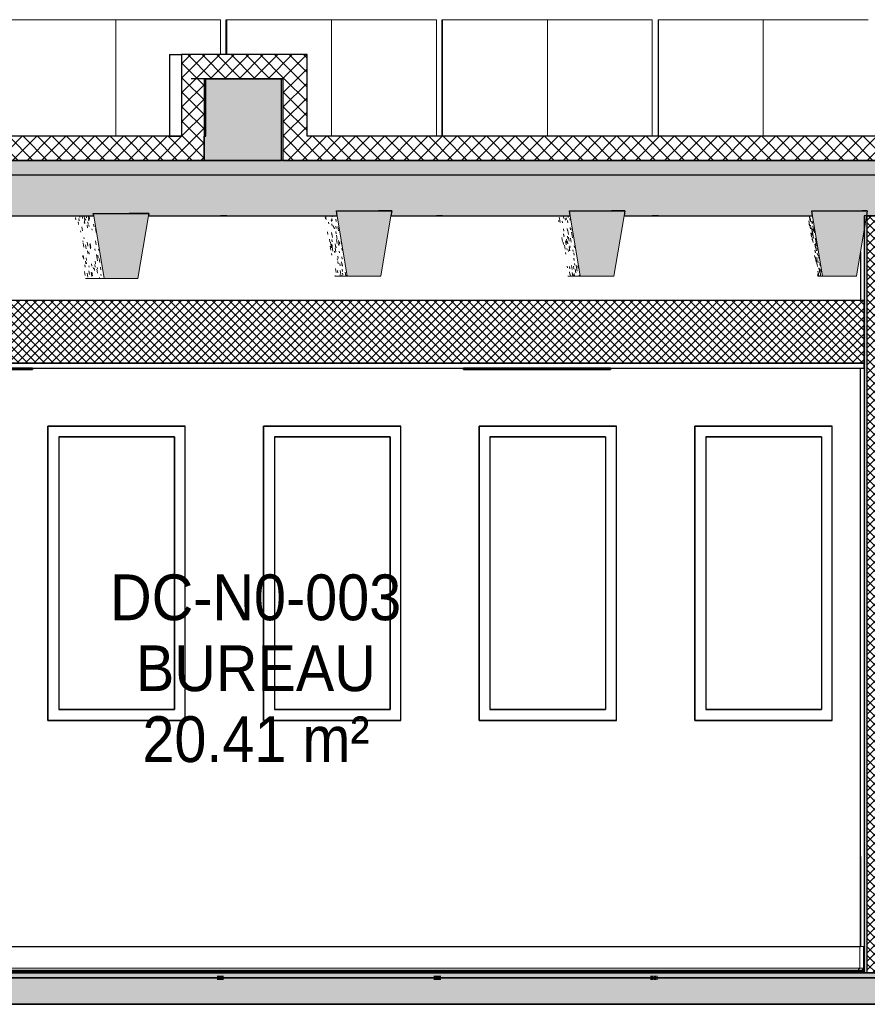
# Model space of a CAD drawing. Header units: centimetres. Extents: x -2631 to 8345, y -3715 to 485.
# Tile 74 of 82: x 5684 to 6036, y -13 to 396. Entities that reach past the tile are written whole.
import ezdxf

# ---------------------------------------------------------------- set-up
doc = ezdxf.new("R2010")
doc.units = ezdxf.units.CM
doc.linetypes.add('Tiret_2_', pattern=[0.25, 0.125, -0.125])
for name, color, linetype, lineweight in [('0-1', 7, 'Continuous', 5), ('ANNOTATIONS-1', 7, 'Continuous', 25), ('HACHURE_C-3', 7, 'Continuous', 18), ('MUR', 7, 'Continuous', 25), ('MUR_C', 7, 'Continuous', 25), ('OSSATURE', 7, 'Continuous', 18), ('OSSATURE-5', 7, 'Continuous', 25), ('PLAF', 7, 'Continuous', 25), ('PLAF_C', 7, 'Continuous', 25), ('SERRU-traverse', 7, 'Continuous', 18), ('SOL', 7, 'Continuous', 25), ('SOL_C', 7, 'Continuous', 25), ('TOIT_C', 7, 'Continuous', 25)]:
    doc.layers.add(name, color=color, linetype=linetype, lineweight=lineweight)
for name, color, linetype, lineweight, true_color in [('A-FLOR-PATT-1', 7, 'Continuous', 25, 0x616161), ('A-FLOR-PATT-2', 7, 'Continuous', 18, 0x787878), ('A-FLOR-PATT-3', 7, 'Continuous', 25, 0x787878), ('A-ROOF-PATT-1', 9, 'Continuous', 5, 0x808080), ('ANNOTATIONS-3', 4, 'Tiret_2_', 100, 0x00ffff), ('ETIQUETTE-1', 9, 'Continuous', 30, 0x808080), ('HACHURE_C-2', 7, 'Continuous', 5, 0xdadada), ('HACHURE_C-4', 7, 'Continuous', 25, 0x787878), ('HACHURE_C-6', 7, 'Continuous', 18, 0x787878), ('MENUISERIES-2', 7, 'Continuous', 25, 0x5c63b1), ('MENUISERIES-3', 9, 'Continuous', 18, 0x808080), ('MENUISERIES-4', 9, 'Continuous', 25, 0x808080), ('MOBILIER-2', 7, 'Continuous', 25, 0x7f7f7f), ('OSSATURE-3', 9, 'Continuous', 5, 0x808080), ('OSSATURE-4', 9, 'Continuous', 18, 0x808080), ('OSSATURE_C-1', 9, 'Continuous', 18, 0x808080), ('PLAF-1', 7, 'Continuous', 18, 0x787878), ('SERRU-1', 9, 'Continuous', 18, 0x808080), ('TOIT-1', 9, 'Continuous', 25, 0x808080), ('TOIT_C-1', 9, 'Continuous', 25, 0x808080), ('Z-1', 9, 'Continuous', 18, 0x808080)]:
    doc.layers.add(name, color=color, linetype=linetype, lineweight=lineweight, true_color=true_color)
doc.styles.add('Arial', font='arial.ttf', dxfattribs={"width": 0.9, "height": 19})
pattern_1 = [(45, (-3.562, -172.5), (-1.767767, 1.767767), []), (135, (-3.562, -172.5), (-1.767767, -1.767767), [])]
pattern_2 = [(45, (-3.562, -172.5), (-3.005204, 3.005204), []), (135, (-3.562, -172.5), (-3.005204, -3.005204), [])]

# ---------------------------------------------------------------- blocks, each defined once
blk = doc.blocks.new('XXX_VIDE FENETRE - 550-V39-Coupe AA_Lot 04')
at = {"layer": 'MENUISERIES-2'}
for p, q in [((-553.6, 222.48), (-601.47, 222.48)), ((-601.47, 222.48), (-553.56, 222.48)), ((-553.56, 222.48), (-553.56, 109.31)), ((-553.56, 109.31), (-601.47, 109.31)), ((-601.47, 109.31), (-553.6, 109.31))]:
    blk.add_line(p, q, dxfattribs=at)
at = {"layer": 'MENUISERIES-4'}
for p, q in [((-605.99, 226.98), (-549.15, 226.98)), ((-605.99, 226.98), (-549.15, 226.98)), ((-548.99, 226.98), (-605.97, 226.98)), ((-605.97, 226.98), (-605.97, 104.81)), ((-549.39, 226.98), (-549.15, 226.98)), ((-549.15, 226.98), (-549.02, 226.98)), ((-548.99, 104.81), (-548.99, 226.98)), ((-601.47, 222.48), (-601.47, 109.31)), ((-553.65, 222.48), (-601.47, 222.48)), ((-601.47, 222.48), (-553.48, 222.48)), ((-553.48, 222.48), (-553.65, 222.48)), ((-553.48, 222.48), (-553.48, 109.31)), ((-601.47, 109.31), (-553.48, 109.31)), ((-553.65, 109.31), (-601.47, 109.31)), ((-553.48, 109.31), (-553.65, 109.31)), ((-549.15, 104.81), (-605.99, 104.81)), ((-549.15, 104.81), (-605.99, 104.81)), ((-605.97, 104.81), (-548.99, 104.81)), ((-605.37, 104.81), (-550.39, 104.81)), ((-549.39, 104.81), (-549.15, 104.81)), ((-549.15, 104.81), (-549.02, 104.81))]:
    blk.add_line(p, q, dxfattribs=at)
blk = doc.blocks.new('XXX_VIDE FENETRE - 550-V40-Coupe AA_Lot 04')
at = {"layer": 'MENUISERIES-2'}
for p, q in [((-464.12, 222.48), (-512.03, 222.48)), ((-512.03, 222.48), (-464.1, 222.48)), ((-464.1, 222.48), (-464.1, 109.31)), ((-464.1, 109.31), (-512.03, 109.31)), ((-512.03, 109.31), (-464.12, 109.31))]:
    blk.add_line(p, q, dxfattribs=at)
at = {"layer": 'MENUISERIES-4'}
for p, q in [((-516.54, 226.98), (-459.66, 226.98)), ((-516.54, 226.98), (-459.66, 226.98)), ((-459.54, 226.98), (-516.53, 226.98)), ((-516.53, 226.98), (-516.53, 104.81)), ((-459.84, 226.98), (-459.66, 226.98)), ((-459.66, 226.98), (-459.55, 226.98)), ((-459.54, 104.81), (-459.54, 226.98)), ((-512.03, 222.48), (-512.03, 109.31)), ((-464.16, 222.48), (-512.03, 222.48)), ((-512.03, 222.48), (-464.04, 222.48)), ((-464.04, 222.48), (-464.16, 222.48)), ((-464.04, 222.48), (-464.04, 109.31)), ((-512.03, 109.31), (-464.04, 109.31)), ((-464.16, 109.31), (-512.03, 109.31)), ((-464.04, 109.31), (-464.16, 109.31)), ((-459.66, 104.81), (-516.54, 104.81)), ((-459.66, 104.81), (-516.54, 104.81)), ((-516.53, 104.81), (-459.54, 104.81)), ((-515.83, 104.81), (-460.83, 104.81)), ((-459.84, 104.81), (-459.66, 104.81)), ((-459.66, 104.81), (-459.55, 104.81))]:
    blk.add_line(p, q, dxfattribs=at)
blk = doc.blocks.new('XXX_VIDE FENETRE - 550-V41-Coupe AA_Lot 04')
at = {"layer": 'MENUISERIES-2'}
for p, q in [((-374.64, 222.48), (-422.58, 222.48)), ((-422.58, 222.48), (-374.62, 222.48)), ((-374.62, 222.48), (-374.62, 109.31)), ((-374.62, 109.31), (-422.58, 109.31)), ((-422.58, 109.31), (-374.64, 109.31))]:
    blk.add_line(p, q, dxfattribs=at)
at = {"layer": 'MENUISERIES-4'}
for p, q in [((-427.09, 226.98), (-370.16, 226.98)), ((-427.09, 226.98), (-370.16, 226.98)), ((-370.08, 226.98), (-427.08, 226.98)), ((-427.08, 226.98), (-427.08, 104.81)), ((-370.27, 226.98), (-370.16, 226.98)), ((-370.16, 226.98), (-370.09, 226.98)), ((-370.08, 104.81), (-370.08, 226.98)), ((-422.58, 222.48), (-422.58, 109.31)), ((-374.66, 222.48), (-422.58, 222.48)), ((-422.58, 222.48), (-374.58, 222.48)), ((-374.58, 222.48), (-374.66, 222.48)), ((-374.58, 222.48), (-374.58, 109.31)), ((-422.58, 109.31), (-374.58, 109.31)), ((-374.66, 109.31), (-422.58, 109.31)), ((-374.58, 109.31), (-374.66, 109.31)), ((-370.16, 104.81), (-427.09, 104.81)), ((-370.16, 104.81), (-427.09, 104.81)), ((-427.08, 104.81), (-370.08, 104.81)), ((-426.27, 104.81), (-371.27, 104.81)), ((-370.27, 104.81), (-370.16, 104.81)), ((-370.16, 104.81), (-370.09, 104.81))]:
    blk.add_line(p, q, dxfattribs=at)
blk = doc.blocks.new('XXX_VIDE FENETRE - 550-V42-Coupe AA_Lot 04')
at = {"layer": 'MENUISERIES-2'}
for p, q in [((-285.07, 222.48), (-333.02, 222.48)), ((-333.02, 222.48), (-285.05, 222.48)), ((-285.05, 222.48), (-285.05, 109.31)), ((-285.05, 109.31), (-333.02, 109.31)), ((-333.02, 109.31), (-285.07, 109.31))]:
    blk.add_line(p, q, dxfattribs=at)
at = {"layer": 'MENUISERIES-4'}
for p, q in [((-337.53, 226.98), (-280.59, 226.98)), ((-337.53, 226.98), (-280.59, 226.98)), ((-280.52, 226.98), (-337.52, 226.98)), ((-337.52, 226.98), (-337.52, 104.81)), ((-280.7, 226.98), (-280.59, 226.98)), ((-280.59, 226.98), (-280.52, 226.98)), ((-280.52, 104.81), (-280.52, 226.98)), ((-333.02, 222.48), (-333.02, 109.31)), ((-285.09, 222.48), (-333.02, 222.48)), ((-333.02, 222.48), (-285.02, 222.48)), ((-285.02, 222.48), (-285.09, 222.48)), ((-285.02, 222.48), (-285.02, 109.31)), ((-333.02, 109.31), (-285.02, 109.31)), ((-285.09, 109.31), (-333.02, 109.31)), ((-285.02, 109.31), (-285.09, 109.31)), ((-337.53, 104.81), (-309.2, 104.81)), ((-280.59, 104.81), (-337.53, 104.81)), ((-280.59, 104.81), (-337.53, 104.81)), ((-337.52, 104.81), (-280.52, 104.81)), ((-280.7, 104.81), (-280.59, 104.81)), ((-280.59, 104.81), (-280.52, 104.81))]:
    blk.add_line(p, q, dxfattribs=at)
blk = doc.blocks.new('Garde-corps - Garde-corps-505843-Coupe AA_Lot 04')
at = {"layer": 'SERRU-traverse'}
for p, q in [((-790.52, 11), (-790.52, 1.95)), ((-790.52, 11), (-788.17, 11)), ((-790.22, 2.04), (-790.22, 10.7)), ((-720.88, 11), (-696.73, 11)), ((-628.74, 11), (-612.79, 11)), ((-544.95, 11), (-520.78, 11)), ((-453.36, 11), (-437.42, 11)), ((-368.95, 11), (-344.8, 11)), ((-277.98, 11), (-268.86, 11)), ((-269.16, 2.04), (-269.16, 10.7)), ((-267.31, 11), (-268.86, 11)), ((-268.86, 11), (-267.31, 11)), ((-267.61, 10.7), (-267.61, 2.04)), ((-267.31, 1.95), (-267.31, 11)), ((-790.52, 1.95), (-789.82, 1)), ((-789.17, 1), (-790.52, 1)), ((-789.82, 1), (-790.52, 1)), ((-790.52, 1), (-270.21, 1)), ((-790.52, 1), (-269.56, 1)), ((-789.51, 1.08), (-790.22, 2.04)), ((-790.22, 2.04), (-269.16, 2.04)), ((-789.82, 1), (-789.17, 1)), ((-789.27, 1.11), (-789.76, 1.11)), ((-789.34, 1.08), (-789.51, 1.08)), ((-789.34, 1.08), (-789.51, 1.08)), ((-789.27, 1.11), (-270.11, 1.11)), ((-612.8, 1.08), (-580.91, 1.08)), ((-479.32, 1.08), (-455.04, 1.08)), ((-270.21, 1), (-268.66, 1)), ((-268.57, 1.11), (-270.11, 1.11)), ((-269.16, 2.04), (-267.61, 2.04)), ((-268.66, 1), (-268.01, 1)), ((-268.64, 1.08), (-268.32, 1.08)), ((-268.64, 1.08), (-268.5, 1.08)), ((-268.32, 1.08), (-268.5, 1.08)), ((-267.61, 2.04), (-268.32, 1.08)), ((-268.01, 1), (-267.31, 1.95))]:
    blk.add_line(p, q, dxfattribs=at)
at = {"layer": 'SERRU-traverse', "flags": 128}
for points in [[(-790.22, 10.7), (-790.23, 10.77), (-790.25, 10.83), (-790.29, 10.89), (-790.34, 10.94), (-790.39, 10.97), (-790.46, 10.99), (-790.52, 11)], [(-269.16, 10.7), (-269.15, 10.78), (-269.12, 10.85), (-269.08, 10.91), (-269.03, 10.95), (-268.98, 10.98), (-268.92, 11), (-268.86, 11)], [(-267.31, 11), (-267.38, 10.99), (-267.44, 10.97), (-267.5, 10.94), (-267.54, 10.89), (-267.58, 10.83), (-267.6, 10.77), (-267.61, 10.7)], [(-789.27, 1.11), (-789.3, 1.11), (-789.32, 1.1), (-789.34, 1.08)], [(-789.17, 1), (-789.17, 1.02), (-789.18, 1.05), (-789.19, 1.07), (-789.2, 1.09), (-789.22, 1.1), (-789.25, 1.11), (-789.27, 1.11)], [(-270.21, 1), (-270.21, 1.03), (-270.2, 1.06), (-270.18, 1.08), (-270.17, 1.1), (-270.15, 1.11), (-270.12, 1.11), (-270.1, 1.11), (-270.08, 1.11)], [(-269.86, 1.09), (-269.52, 1.56), (-269.16, 2.04)], [(-268.5, 1.08), (-268.51, 1.1), (-268.54, 1.11), (-268.56, 1.11), (-268.59, 1.11), (-268.61, 1.1), (-268.63, 1.09), (-268.65, 1.07), (-268.66, 1.05), (-268.66, 1.02), (-268.66, 1)]]:
    blk.add_lwpolyline(points, dxfattribs=at)
blk = doc.blocks.new('B02_ARC_rvt-2-Coupe AA_Lot 04')
at = {"layer": 'A-FLOR-PATT-1'}
blk.add_hatch(color=256, dxfattribs=at).paths.add_polyline_path([(-533.08, 0), (-267.31, 0), (-267.31, 0.8), (-790.52, 0.8), (-790.52, 0), (-549.02, 0)])
at = {"layer": 'A-FLOR-PATT-2'}
h = blk.add_hatch(dxfattribs=at)
h.set_pattern_fill('FP_7', color=256, style=0, pattern_type=2)
h.set_pattern_definition(pattern_2)
h.paths.add_polyline_path([(-508.46, 371.1), (-498.46, 371.1), (-498.46, 381.1), (-550.52, 381.1), (-550.52, 371.1), (-540.52, 371.1)])
h = blk.add_hatch(dxfattribs=at)
h.set_pattern_fill('FP_7', color=256, style=0, pattern_type=2)
h.set_pattern_definition(pattern_2)
h.paths.add_polyline_path([(-541.11, 337.21), (-541.11, 347.21), (-2122.25, 347.21), (-2122.25, 337.21), (-550.52, 337.21)])
h = blk.add_hatch(dxfattribs=at)
h.set_pattern_fill('FP_7', color=256, style=0, pattern_type=2)
h.set_pattern_definition(pattern_2)
h.paths.add_polyline_path([(-498.46, 337.21), (1594.47, 337.21), (1594.47, 347.21), (-508.46, 347.21), (-508.46, 337.21)])
h = blk.add_hatch(dxfattribs=at)
h.set_pattern_fill('FP_6', color=256, style=0, pattern_type=2)
h.set_pattern_definition([(45, (-0.387, -172.5), (-4.490128, 4.490128), [3.175, -3.175])])
h.paths.add_polyline_path([(-644.68, -2), (1594.47, -2), (1594.47, 0), (-2122.25, 0), (-2122.25, -2), (-676.57, -2)])
at = {"layer": 'HACHURE_C-2'}
blk.add_hatch(color=256, dxfattribs=at).paths.add_polyline_path([(-266.06, 0), (-266.06, 314.21), (-267.31, 314.21), (-267.31, 0)])
at = {"layer": 'HACHURE_C-3'}
h = blk.add_hatch(dxfattribs=at)
h.set_pattern_fill('FP_5', color=256, style=0, pattern_type=2)
h.set_pattern_definition(pattern_1)
h.paths.add_polyline_path([(-266.06, 0), (-259.06, 0), (-259.06, 26.16), (-261.81, 26.15), (-261.81, 27.32), (-261.79, 39.85), (-259.06, 39.85), (-259.06, 314.21), (-266.06, 314.21), (-266.06, 2.02)])
at = {"layer": 'HACHURE_C-6'}
h = blk.add_hatch(dxfattribs=at)
h.set_pattern_fill('FP_7', color=256, style=0, pattern_type=2)
h.set_pattern_definition(pattern_2)
h.paths.add_polyline_path([(-541.11, 347.21), (-540.52, 347.21), (-540.52, 371.1), (-550.52, 371.1), (-550.52, 347.21)])
h = blk.add_hatch(dxfattribs=at)
h.set_pattern_fill('FP_7', color=256, style=0, pattern_type=2)
h.set_pattern_definition(pattern_2)
h.paths.add_polyline_path([(-498.46, 347.21), (-498.46, 371.1), (-508.46, 371.1), (-508.46, 347.21)])
at = {"layer": 'PLAF-1'}
h = blk.add_hatch(dxfattribs=at)
h.set_pattern_fill('FP_5', color=256, style=0, pattern_type=2)
h.set_pattern_definition(pattern_1)
h.paths.add_polyline_path([(-790.52, 253), (-267.31, 253), (-267.31, 279), (-790.52, 279), (-790.52, 267.67)])
at = {"layer": 'MUR'}
for p, q in [((-555.59, 371.1), (-555.59, 347.21)), ((-508.46, 371.1), (-513.61, 371.1)), ((-555.59, 347.21), (-550.52, 347.21)), ((-531.79, 314.21), (-534.35, 314.21)), ((-442.25, 314.21), (-444.8, 314.21)), ((-352.69, 314.21), (-355.25, 314.21)), ((-268.86, 299.21), (-268.86, 279)), ((-605.99, 226.98), (-549.02, 226.98)), ((-605.99, 104.81), (-605.99, 226.98)), ((-549.39, 226.98), (-549.02, 226.98)), ((-516.54, 226.98), (-459.55, 226.98)), ((-516.54, 104.81), (-516.54, 226.98)), ((-459.83, 226.98), (-459.55, 226.98)), ((-427.09, 226.98), (-370.09, 226.98)), ((-427.09, 104.81), (-427.09, 226.98)), ((-370.27, 226.98), (-370.09, 226.98)), ((-337.53, 226.98), (-280.52, 226.98)), ((-337.53, 104.81), (-337.53, 226.98)), ((-280.7, 226.98), (-280.52, 226.98)), ((-549.02, 104.81), (-605.99, 104.81)), ((-605.37, 104.81), (-549.39, 104.81)), ((-549.02, 104.81), (-549.39, 104.81)), ((-459.55, 104.81), (-516.54, 104.81)), ((-515.83, 104.81), (-459.83, 104.81)), ((-459.55, 104.81), (-459.83, 104.81)), ((-370.09, 104.81), (-427.09, 104.81)), ((-426.27, 104.81), (-370.27, 104.81)), ((-370.09, 104.81), (-370.27, 104.81)), ((-280.52, 104.81), (-337.53, 104.81)), ((-336.7, 104.81), (-280.7, 104.81)), ((-280.52, 104.81), (-280.7, 104.81)), ((-268.86, 48.4), (-268.86, 11)), ((-268.86, 0), (-267.31, 0))]:
    blk.add_line(p, q, dxfattribs=at)
at = {"layer": 'MUR', "flags": 128}
for points in [[(-796.76, 314.21), (-708.81, 314.21), (-620.84, 314.21), (-594.7, 314.21)], [(-564.32, 314.21), (-532.86, 314.21), (-491.14, 314.21)], [(-463.65, 314.21), (-444.87, 314.21), (-394.46, 314.21)], [(-366.96, 314.21), (-356.87, 314.21), (-290.72, 314.21)], [(-268.86, 0), (-356.87, 0), (-444.87, 0), (-532.86, 0), (-620.84, 0), (-708.81, 0), (-796.76, 0)], [(-784.42, 0), (-770.71, 0), (-645.31, 0), (-532.02, 0)], [(-515.83, 0), (-394.42, 0), (-268.95, 0)]]:
    blk.add_lwpolyline(points, dxfattribs=at)
at = {"layer": 'MUR_C'}
for p, q in [((-550.52, 371.1), (-550.52, 347.21)), ((-540.52, 347.21), (-540.52, 371.1)), ((-508.46, 371.1), (-508.46, 347.21)), ((-498.46, 347.21), (-498.46, 371.1)), ((-541.11, 347.21), (-540.52, 347.21)), ((-267.31, 314.21), (-267.31, 0)), ((-257.81, 314.21), (-267.31, 314.21)), ((-266.06, 0), (-266.06, 314.21)), ((-267.31, 0), (-257.81, 0))]:
    blk.add_line(p, q, dxfattribs=at)
at = {"layer": 'PLAF'}
for p, q in [((-411.72, 279), (-653.94, 279)), ((-268.86, 279), (-389.23, 279)), ((-534.26, 253), (-613.61, 253)), ((-613.61, 253), (-534.26, 253)), ((-613.61, 251), (-534.31, 251)), ((-613.6, 253), (-613.3, 253)), ((-613.3, 251), (-613.6, 251)), ((-432.39, 253), (-531.46, 253)), ((-531.46, 253), (-432.39, 253)), ((-531.41, 251), (-432.39, 251)), ((-270.69, 253), (-373.67, 253)), ((-373.67, 253), (-373.37, 253)), ((-373.67, 253), (-270.69, 253)), ((-373.67, 251), (-270.06, 251)), ((-373.37, 251), (-373.67, 251))]:
    blk.add_line(p, q, dxfattribs=at)
at = {"layer": 'PLAF_C'}
for p, q in [((-267.31, 279), (-790.52, 279)), ((-267.31, 253), (-267.31, 279)), ((-267.31, 253), (-790.52, 253)), ((-790.52, 253), (-267.31, 253)), ((-790.52, 251), (-267.31, 251)), ((-267.31, 251), (-267.31, 253))]:
    blk.add_line(p, q, dxfattribs=at)
at = {"layer": 'SOL'}
for p, q in [((-555.62, 381.1), (-555.62, 371.1)), ((-555.62, 381.1), (-550.52, 381.1)), ((-555.59, 371.1), (-555.62, 371.1)), ((-442.24, 347.21), (-444.8, 347.21)), ((-352.69, 347.21), (-355.25, 347.21)), ((-508.46, 337.21), (-513.61, 337.21)), ((-444.8, 337.21), (-442.24, 337.21)), ((-355.25, 337.21), (-352.69, 337.21)), ((-796.76, 0), (-268.86, 0)), ((-605.43, 0), (-705.71, 0)), ((-415.4, 1), (-650.31, 1)), ((-415.42, 0.8), (-650.28, 0.8)), ((-650.28, 0.8), (-415.42, 0.8)), ((-341.76, 0), (-605.37, 0)), ((-268.86, 1), (-386.34, 1)), ((-268.86, 0.8), (-386.31, 0.8)), ((-386.31, 0.8), (-268.86, 0.8)), ((-78.92, 0), (-336.7, 0)), ((-2137.99, -2), (-69.28, -2))]:
    blk.add_line(p, q, dxfattribs=at)
at = {"layer": 'SOL_C'}
for p, q in [((-498.46, 381.1), (-550.52, 381.1)), ((-550.52, 381.1), (-550.52, 371.1)), ((-498.46, 371.1), (-498.46, 381.1)), ((-540.52, 371.1), (-508.46, 371.1)), ((-550.52, 347.21), (-2122.25, 347.21)), ((-541.11, 337.21), (-541.11, 347.21)), ((-508.46, 347.21), (-508.46, 337.21)), ((1594.47, 347.21), (-498.46, 347.21)), ((-2122.25, 337.21), (-541.11, 337.21)), ((-508.46, 337.21), (1594.47, 337.21)), ((1594.47, 0), (-2122.25, 0)), ((-267.31, 1), (-790.52, 1)), ((-267.31, 0.8), (-790.52, 0.8)), ((-790.52, 0.8), (-267.31, 0.8)), ((-790.52, 0), (-267.31, 0)), ((-267.31, 0.8), (-267.31, 1)), ((-267.31, 0), (-267.31, 0.8)), ((-2122.25, -2), (1594.47, -2))]:
    blk.add_line(p, q, dxfattribs=at)
at = {"layer": 'MENUISERIES-3'}
for name in ['XXX_VIDE FENETRE - 550-V39-Coupe AA_Lot 04', 'XXX_VIDE FENETRE - 550-V40-Coupe AA_Lot 04', 'XXX_VIDE FENETRE - 550-V41-Coupe AA_Lot 04', 'XXX_VIDE FENETRE - 550-V42-Coupe AA_Lot 04']:
    blk.add_blockref(name, (0, 0), dxfattribs=at)
at = {"layer": 'SERRU-1'}
blk.add_blockref('Garde-corps - Garde-corps-505843-Coupe AA_Lot 04', (0, 0), dxfattribs=at)
blk = doc.blocks.new('20_MUR PREFA_01 - Type 1-V63-Coupe AA_Lot 04')
at = {"layer": 'Z-1'}
for p, q in [((-309.29, 395.59), (-309.19, 395.59)), ((-309.19, 395.59), (-309.19, 347.21))]:
    blk.add_line(p, q, dxfattribs=at)
blk = doc.blocks.new('20_MUR PREFA_01 - Type 1-V64-Coupe AA_Lot 04')
at = {"layer": 'Z-1'}
for p, q in [((-398.98, 395.59), (-398.75, 395.59)), ((-398.75, 395.59), (-398.75, 347.21))]:
    blk.add_line(p, q, dxfattribs=at)
blk = doc.blocks.new('20_MUR PREFA_01 - Type 1-V65-Coupe AA_Lot 04')
at = {"layer": 'Z-1'}
for p, q in [((-488.67, 395.59), (-488.29, 395.59)), ((-488.29, 395.59), (-488.29, 347.21))]:
    blk.add_line(p, q, dxfattribs=at)
blk = doc.blocks.new('20_MUR PREFA_01 - Type 1-V66-Coupe AA_Lot 04')
at = {"layer": 'Z-1'}
for p, q in [((-578.34, 395.59), (-577.83, 395.59)), ((-577.83, 395.59), (-577.83, 347.21))]:
    blk.add_line(p, q, dxfattribs=at)
blk = doc.blocks.new('B02_DC_STR_rvt-2-Coupe AA_Lot 04')
at = {"layer": 'A-FLOR-PATT-3'}
blk.add_hatch(color=256, dxfattribs=at).paths.add_polyline_path([(-2156.27, -13), (1660.55, -13), (1660.55, -8.88), (1647.97, -8.88), (1647.97, -2), (-2175.78, -2), (-2175.78, -8.88), (-2188.37, -8.88), (-2188.37, -13), (-2175.78, -13)])
at = {"layer": 'A-ROOF-PATT-1'}
blk.add_hatch(color=256, dxfattribs=at).paths.add_polyline_path([(-2120.16, 314.21), (-586.99, 314.21), (-587.16, 315.21), (-564.15, 315.21), (-564.32, 314.21), (-485.99, 314.21), (-486.32, 316.21), (-463.32, 316.21), (-463.65, 314.21), (-389.29, 314.21), (-389.63, 316.21), (-366.62, 316.21), (-366.95, 314.21), (-288.7, 314.21), (-289.03, 316.21), (-266.03, 316.21), (-266.36, 314.21), (-191.25, 314.21), (-191.58, 316.21), (-168.58, 316.21), (-168.91, 314.21), (-90.3, 314.21), (-90.8, 317.21), (-67.8, 317.21), (-68.3, 314.21), (6.12, 314.21), (5.79, 316.21), (28.79, 316.21), (28.46, 314.21), (107.97, 314.21), (107.63, 316.21), (130.64, 316.21), (130.31, 314.21), (204.42, 314.21), (204.09, 316.21), (227.1, 316.21), (226.76, 314.21), (307.78, 314.21), (307.44, 316.21), (330.47, 316.21), (330.13, 314.21), (405.56, 314.21), (405.22, 316.21), (428.25, 316.21), (427.91, 314.21), (507.27, 314.21), (506.93, 316.21), (529.97, 316.21), (529.64, 314.21), (604.57, 314.21), (604.24, 316.21), (627.28, 316.21), (626.95, 314.21), (706.47, 314.21), (706.13, 316.21), (729.2, 316.21), (728.87, 314.21), (803.39, 314.21), (803.06, 316.21), (826.13, 316.21), (825.79, 314.21), (906.9, 314.21), (906.57, 316.21), (929.67, 316.21), (929.33, 314.21), (1004, 314.21), (1003.67, 316.21), (1026.77, 316.21), (1026.43, 314.21), (1108.65, 314.21), (1108.32, 316.21), (1131.45, 316.21), (1131.12, 314.21), (1206.57, 314.21), (1206.23, 316.21), (1229.37, 316.21), (1229.03, 314.21), (1310.51, 314.21), (1310.17, 316.21), (1333.36, 316.21), (1333.02, 314.21), (1408.63, 314.21), (1408.29, 316.21), (1431.48, 316.21), (1431.14, 314.21), (1506.06, 314.21), (1505.73, 316.21), (1528.91, 316.21), (1528.58, 314.21), (1591.63, 314.21), (1591.63, 331.21), (-2120.16, 331.21), (-2120.16, 318.28)])
at = {"layer": 'HACHURE_C-4'}
blk.add_hatch(color=256, dxfattribs=at).paths.add_polyline_path([(-509.11, 337.21), (-509.11, 371.1), (-541.11, 371.1), (-541.11, 337.21)])
at = {"layer": 'OSSATURE'}
h = blk.add_hatch(dxfattribs=at)
h.set_pattern_fill('FP_23', color=256, style=0, pattern_type=2)
h.set_pattern_definition([(279.73, (-491.883, -253.919), (7.33832491, -41.1060894), [1.654, -28.414, 1.654, -188.773]), (279.73, (-491.883, -253.919), (7.33832491, -41.1060894), [-31.721, -28.414, 1.654, -58.481, -100.224]), (279.73, (-491.883, -253.919), (7.33832491, -41.1060894), [-120.269, 1.654, -28.414, 1.654, -68.503]), (279.73, (-491.883, -253.919), (7.33832491, -41.1060894), [-151.99, -18.391, 1.654, -48.458]), (97.535, (-489.342, -267.891), (-2.79950303, 17.784466), [1.066, -18.31, 1.066, -18.31, -103.334]), (97.535, (-489.342, -267.891), (-2.79950303, 17.784466), [-38.75, 1.066, -37.685, 1.066, -18.31, -45.209]), (97.535, (-489.342, -267.891), (-2.79950303, 17.784466), [-96.876, 1.066, -11.851, 1.066, -31.226]), (103.695, (-488.495, -269.451), (-6.4095564, 22.9232283), [0.59026, -10.142, 0.59026, -67.379]), (103.695, (-488.495, -269.451), (-6.4095564, 22.9232283), [-11.322, -10.142, 0.59026, -20.874, -35.773]), (103.695, (-488.495, -269.451), (-6.4095564, 22.9232283), [-42.928, 0.59026, -10.142, 0.59026, -24.451]), (103.695, (-488.495, -269.451), (-6.4095564, 22.9232283), [-54.25, -6.564, 0.59026, -17.296])])
h.paths.add_polyline_path([(-590.36, 288.21), (-582.66, 288.21), (-586.99, 314.21), (-594.7, 314.21), (-590.36, 288.21)])
h = blk.add_hatch(dxfattribs=at)
h.set_pattern_fill('FP_24', color=256, style=0, pattern_type=2)
h.set_pattern_definition([(279.58, (-393.876, -237.564), (7.09351493, -40.89883224), [1.666, -28.63, 1.666, -190.209]), (279.58, (-393.876, -237.564), (7.09351493, -40.89883224), [-31.962, -28.63, 1.666, -58.926, -100.987]), (279.58, (-393.876, -237.564), (7.09351493, -40.89883224), [-121.185, 1.666, -28.63, 1.666, -69.025]), (279.58, (-393.876, -237.564), (7.09351493, -40.89883224), [-153.147, -18.531, 1.666, -48.827]), (98.029, (-391.355, -251.936), (-2.5308136, 15.68223549), [0.99269, -17.056, 0.99269, -113.317]), (98.029, (-391.355, -251.936), (-2.5308136, 15.68223549), [-19.042, -17.056, 0.99269, -35.105, -60.163]), (98.029, (-391.355, -251.936), (-2.5308136, 15.68223549), [-72.196, 0.99269, -17.056, 0.99269, -41.121]), (98.029, (-391.355, -251.936), (-2.5308136, 15.68223549), [-91.237, -11.04, 0.99269, -29.089]), (101.863, (-390.515, -254.655), (-5.72605857, 24.99982906), [0.6745, -11.589, 0.6745, -76.995]), (101.863, (-390.515, -254.655), (-5.72605857, 24.99982906), [-12.938, -11.589, 0.6745, -23.853, -40.879]), (101.863, (-390.515, -254.655), (-5.72605857, 24.99982906), [-49.054, 0.6745, -11.589, 0.6745, -27.941]), (101.863, (-390.515, -254.655), (-5.72605857, 24.99982906), [-61.993, -7.501, 0.6745, -19.765])])
h.paths.add_polyline_path([(-481.82, 289.21), (-485.99, 314.21), (-491.14, 314.21), (-486.97, 289.21), (-485.25, 289.21)])
h = blk.add_hatch(dxfattribs=at)
h.set_pattern_fill('FP_25', color=256, style=0, pattern_type=2)
h.set_pattern_definition([(279.58, (-299.825, -221.886), (7.093190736, -40.89787281), [1.666, -28.63, 1.666, -190.211]), (279.58, (-299.825, -221.886), (7.093190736, -40.89787281), [-31.963, -28.63, 1.666, -58.927, -100.988]), (279.58, (-299.825, -221.886), (7.093190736, -40.89787281), [-121.186, 1.666, -28.63, 1.666, -69.025]), (279.58, (-299.825, -221.886), (7.093190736, -40.89787281), [-153.149, -18.531, 1.666, -48.828]), (98.03, (-297.304, -236.258), (-2.5303008, 15.67826266), [0.99256, -17.054, 0.99256, -113.302]), (98.03, (-297.304, -236.258), (-2.5303008, 15.67826266), [-19.039, -17.054, 0.99256, -35.101, -60.155]), (98.03, (-297.304, -236.258), (-2.5303008, 15.67826266), [-72.186, 0.99256, -17.054, 0.99256, -41.116]), (98.03, (-297.304, -236.258), (-2.5303008, 15.67826266), [-91.225, -11.038, 0.99256, -29.085]), (101.86, (-296.464, -238.98), (-5.7248768, 25.00316756), [0.67464, -11.592, 0.67464, -77.011]), (101.86, (-296.464, -238.98), (-5.7248768, 25.00316756), [-12.941, -11.592, 0.67464, -23.858, -40.887]), (101.86, (-296.464, -238.98), (-5.7248768, 25.00316756), [-49.065, 0.67464, -11.592, 0.67464, -27.947]), (101.86, (-296.464, -238.98), (-5.7248768, 25.00316756), [-62.006, -7.503, 0.67464, -19.769])])
h.paths.add_polyline_path([(-390.29, 289.21), (-385.12, 289.21), (-389.29, 314.21), (-394.46, 314.21), (-390.53, 290.67)])
h = blk.add_hatch(dxfattribs=at)
h.set_pattern_fill('FP_26', color=256, style=0, pattern_type=2)
h.set_pattern_definition([(279.48, (-202.053, -205.583), (6.831506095, -40.467486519), [1.675, -28.777, 1.675, -191.186]), (279.48, (-202.053, -205.583), (6.831506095, -40.467486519), [-32.127, -28.777, 1.675, -59.229, -101.506]), (279.48, (-202.053, -205.583), (6.831506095, -40.467486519), [-121.807, 1.675, -28.777, 1.675, -69.379]), (279.48, (-202.053, -205.583), (6.831506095, -40.467486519), [-153.933, -18.626, 1.675, -49.078]), (98.816, (-199.545, -220.379), (-2.164795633, 13.070641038), [0.90001, -15.464, 0.90001, -102.738]), (98.816, (-199.545, -220.379), (-2.164795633, 13.070641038), [-17.264, -15.464, 0.90001, -31.828, -54.546]), (98.816, (-199.545, -220.379), (-2.164795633, 13.070641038), [-65.456, 0.90001, -15.464, 0.90001, -37.282]), (98.816, (-199.545, -220.379), (-2.164795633, 13.070641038), [-82.719, -10.009, 0.90001, -26.373]), (100.252, (-198.709, -224.497), (-5.102304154, 27.32313048), [0.77496, -13.315, 0.77496, -88.463]), (100.252, (-198.709, -224.497), (-5.102304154, 27.32313048), [-14.865, -13.315, 0.77496, -27.405, -46.967]), (100.252, (-198.709, -224.497), (-5.102304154, 27.32313048), [-56.361, 0.77496, -13.315, 0.77496, -32.102]), (100.252, (-198.709, -224.497), (-5.102304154, 27.32313048), [-71.226, -8.619, 0.77496, -22.709])])
h.paths.add_polyline_path([(-284.53, 289.21), (-288.7, 314.21), (-290.72, 314.21), (-286.55, 289.21)])
at = {"layer": 'OSSATURE-3'}
for points in [[(-568.65, 288.21), (-564.15, 315.21), (-587.16, 315.21), (-582.66, 288.21)], [(-467.82, 289.21), (-463.32, 316.21), (-486.32, 316.21), (-481.82, 289.21)], [(-371.12, 289.21), (-366.62, 316.21), (-389.63, 316.21), (-385.12, 289.21)], [(-284.53, 289.21), (-270.53, 289.21), (-266.03, 316.21), (-289.03, 316.21), (-286.56, 301.41)]]:
    blk.add_hatch(color=256, dxfattribs=at).paths.add_polyline_path(points)
at = {"layer": 'TOIT-1'}
blk.add_hatch(color=256, dxfattribs=at).paths.add_polyline_path([(-102.6, 331.21), (1591.63, 331.21), (1591.63, 337.21), (-2120.16, 337.21), (-2120.16, 331.21), (-166.38, 331.21)])
at = {"layer": 'ANNOTATIONS-3'}
for p, q in [((-535.72, -2), (-532.99, -2)), ((-445.81, -2), (-443, -2)), ((-355.89, -2), (-352.96, -2))]:
    blk.add_line(p, q, dxfattribs=at)
at = {"layer": 'MUR'}
for p, q in [((-541.11, 371.1), (-546.58, 371.1)), ((-546.58, 337.21), (-541.11, 337.21)), ((-2150.81, -13), (1649.68, -13)), ((1645.3, -13), (-2146.43, -13))]:
    blk.add_line(p, q, dxfattribs=at)
at = {"layer": 'MUR_C'}
for p, q in [((-541.11, 371.1), (-541.11, 337.21)), ((-509.11, 371.1), (-541.11, 371.1)), ((-509.11, 337.21), (-509.11, 371.1)), ((-541.11, 337.21), (-509.11, 337.21))]:
    blk.add_line(p, q, dxfattribs=at)
at = {"layer": 'OSSATURE-4'}
for p, q in [((-534.86, 395.59), (-621.83, 395.59)), ((-534.34, 395.59), (-621.32, 395.59)), ((-534.86, 395.59), (-534.34, 395.59)), ((-534.34, 395.59), (-534.34, 381.1)), ((-532.16, 395.59), (-532.19, 381.1)), ((-531.79, 395.59), (-532.16, 395.59)), ((-445.17, 395.59), (-532.16, 395.59)), ((-531.79, 381.1), (-531.79, 395.59)), ((-444.8, 395.59), (-531.79, 395.59)), ((-445.17, 395.59), (-444.8, 395.59)), ((-444.8, 395.59), (-444.8, 347.21)), ((-442.48, 395.59), (-442.55, 347.21)), ((-442.24, 395.59), (-442.48, 395.59)), ((-355.48, 395.59), (-442.48, 395.59)), ((-442.24, 347.21), (-442.24, 395.59)), ((-355.25, 395.59), (-442.24, 395.59)), ((-355.48, 395.59), (-355.25, 395.59)), ((-355.25, 395.59), (-355.25, 347.21)), ((-352.79, 395.59), (-352.82, 347.21)), ((-352.69, 395.59), (-352.79, 395.59)), ((-265.79, 395.59), (-352.79, 395.59)), ((-352.69, 347.21), (-352.69, 395.59)), ((-265.69, 395.59), (-352.69, 395.59)), ((-587.16, 315.21), (-586.99, 314.21)), ((-564.15, 315.21), (-587.16, 315.21)), ((-564.32, 314.21), (-564.15, 315.21)), ((-486.32, 316.21), (-485.99, 314.21)), ((-463.32, 316.21), (-486.32, 316.21)), ((-463.65, 314.21), (-463.32, 316.21)), ((-389.63, 316.21), (-389.29, 314.21)), ((-366.62, 316.21), (-389.63, 316.21)), ((-366.95, 314.21), (-366.62, 316.21)), ((-289.03, 316.21), (-288.7, 314.21)), ((-266.03, 316.21), (-289.03, 316.21)), ((-266.36, 314.21), (-266.03, 316.21)), ((-590.36, 288.21), (-582.66, 288.21)), ((-486.97, 289.21), (-481.82, 289.21)), ((-390.29, 289.21), (-385.12, 289.21)), ((-286.55, 289.21), (-284.53, 289.21)), ((-622.87, -2), (-605.37, -2)), ((-614.42, -2), (-605.37, -2)), ((-550.39, -2), (-532.89, -2)), ((-550.39, -2), (-544, -2)), ((-534.49, -2), (-535.72, -2)), ((-534.49, -2), (-533.32, -2)), ((-532.99, -2), (-534.49, -2)), ((-532.89, -2), (-534.49, -2)), ((-533.32, -2), (-515.83, -2)), ((-524.51, -2), (-515.83, -2)), ((-460.83, -2), (-443.34, -2)), ((-460.83, -2), (-454.09, -2)), ((-444.51, -2), (-445.81, -2)), ((-443.34, -2), (-444.51, -2)), ((-444.5, -2), (-443.77, -2)), ((-443, -2), (-444.5, -2)), ((-443.77, -2), (-426.27, -2)), ((-434.6, -2), (-426.27, -2)), ((-371.27, -2), (-353.77, -2)), ((-371.27, -2), (-364.17, -2)), ((-354.51, -2), (-355.88, -2)), ((-354.51, -2), (-354.2, -2)), ((-353.01, -2), (-354.51, -2)), ((-353.77, -2), (-354.51, -2)), ((-354.2, -2), (-336.7, -2)), ((-344.67, -2), (-336.7, -2)), ((-281.7, -2), (-264.2, -2)), ((-281.7, -2), (-274.24, -2))]:
    blk.add_line(p, q, dxfattribs=at)
at = {"layer": 'OSSATURE_C-1'}
for p, q in [((-586.99, 314.21), (-582.66, 288.21)), ((-568.65, 288.21), (-564.32, 314.21)), ((-485.99, 314.21), (-481.82, 289.21)), ((-467.82, 289.21), (-463.65, 314.21)), ((-389.29, 314.21), (-385.12, 289.21)), ((-371.12, 289.21), (-366.95, 314.21)), ((-288.7, 314.21), (-284.53, 289.21)), ((-270.53, 289.21), (-266.36, 314.21)), ((-582.66, 288.21), (-568.65, 288.21)), ((-481.82, 289.21), (-467.82, 289.21)), ((-385.12, 289.21), (-371.12, 289.21)), ((-284.53, 289.21), (-270.53, 289.21))]:
    blk.add_line(p, q, dxfattribs=at)
at = {"layer": 'SOL'}
for p, q in [((-534.48, -2), (-535.72, -2)), ((-532.99, -2), (-534.48, -2)), ((-444.5, -2), (-445.81, -2)), ((-443, -2), (-444.5, -2)), ((-354.51, -2), (-355.88, -2)), ((-353.01, -2), (-354.51, -2)), ((-2219.04, -13), (1690.2, -13))]:
    blk.add_line(p, q, dxfattribs=at)
at = {"layer": 'SOL_C'}
for p, q in [((1647.97, -2), (-2175.78, -2)), ((-2123.96, -13), (1590.97, -13))]:
    blk.add_line(p, q, dxfattribs=at)
at = {"layer": 'TOIT-1'}
for p, q in [((-531.79, 337.21), (-534.35, 337.21)), ((-442.24, 337.21), (-444.8, 337.21)), ((-352.69, 337.21), (-355.25, 337.21)), ((-586.99, 314.21), (-587.16, 315.21)), ((-587.16, 315.21), (-564.15, 315.21)), ((-564.15, 315.21), (-572.26, 315.21)), ((-564.15, 315.21), (-564.32, 314.21)), ((-485.99, 314.21), (-486.32, 316.21)), ((-486.32, 316.21), (-463.32, 316.21)), ((-463.32, 316.21), (-468.79, 316.21)), ((-463.32, 316.21), (-463.65, 314.21)), ((-389.29, 314.21), (-389.63, 316.21)), ((-389.63, 316.21), (-366.62, 316.21)), ((-366.62, 316.21), (-372.11, 316.21)), ((-366.62, 316.21), (-366.95, 314.21)), ((-288.7, 314.21), (-289.03, 316.21)), ((-289.03, 316.21), (-266.03, 316.21)), ((-266.03, 316.21), (-268.18, 316.21)), ((-266.03, 316.21), (-266.36, 314.21)), ((-534.34, 314.21), (-531.79, 314.21)), ((-444.8, 314.21), (-442.24, 314.21)), ((-355.25, 314.21), (-352.69, 314.21))]:
    blk.add_line(p, q, dxfattribs=at)
at = {"layer": 'TOIT_C'}
blk.add_line((-2120.16, 331.21), (1591.63, 331.21), dxfattribs=at)
at = {"layer": 'TOIT_C-1'}
for p, q in [((1591.63, 337.21), (-2120.16, 337.21)), ((-660.29, 314.21), (-586.99, 314.21)), ((-564.32, 314.21), (-485.99, 314.21)), ((-463.65, 314.21), (-389.29, 314.21)), ((-366.95, 314.21), (-288.7, 314.21)), ((-266.36, 314.21), (-191.25, 314.21))]:
    blk.add_line(p, q, dxfattribs=at)
at = {"layer": 'OSSATURE-5'}
for name in ['20_MUR PREFA_01 - Type 1-V66-Coupe AA_Lot 04', '20_MUR PREFA_01 - Type 1-V65-Coupe AA_Lot 04', '20_MUR PREFA_01 - Type 1-V64-Coupe AA_Lot 04', '20_MUR PREFA_01 - Type 1-V63-Coupe AA_Lot 04']:
    blk.add_blockref(name, (0, 0), dxfattribs=at)
blk = doc.blocks.new('604_DALLE LED 600x600MM - 26W 4000K 3600lm-4677864-Coupe AA_Lot 04')
at = {"layer": 'MOBILIER-2'}
for p, q in [((-673.5, 251), (-672.11, 251)), ((-672.32, 251), (-673.5, 251)), ((-673.5, 250.5), (-673.5, 251)), ((-673.5, 250.5), (-613.82, 250.5)), ((-672.11, 250.5), (-673.5, 250.5)), ((-670.99, 251), (-672.32, 251)), ((-672.32, 250.5), (-670.99, 250.5)), ((-614.94, 250.5), (-672.32, 250.5)), ((-614.94, 250.5), (-672.32, 250.5)), ((-672.32, 250.5), (-670.99, 250.5)), ((-672.11, 251), (-612.43, 251)), ((-672.11, 251), (-672.11, 250.5)), ((-612.43, 250.5), (-672.11, 250.5)), ((-613.6, 251), (-670.99, 251)), ((-613.6, 250.5), (-670.99, 250.5)), ((-670.99, 250.5), (-613.6, 250.5)), ((-613.6, 250.5), (-614.94, 250.5)), ((-613.6, 250.5), (-614.94, 250.5)), ((-613.82, 250.5), (-612.43, 250.5)), ((-612.43, 251), (-613.6, 251)), ((-612.43, 251), (-612.43, 250.5))]:
    blk.add_line(p, q, dxfattribs=at)
blk = doc.blocks.new('B02_ELE_rvt-1-Coupe AA_Lot 04')
at = {"layer": 'MOBILIER-2'}
for p in [(0, 0), (239.93, 0)]:
    blk.add_blockref('604_DALLE LED 600x600MM - 26W 4000K 3600lm-4677864-Coupe AA_Lot 04', p, dxfattribs=at)

msp = doc.modelspace()

# ---------------------------------------------------------------- linework, layer by layer
at = {"layer": 'ANNOTATIONS-1'}
for p, q in [((6032.895, 11.001), (6032.895, 251)), ((5516.296, 11.001), (6032.895, 11.001))]:
    msp.add_line(p, q, dxfattribs=at)

# ---------------------------------------------------------------- block references
at = {"layer": '0-1'}
for name in ['B02_DC_STR_rvt-2-Coupe AA_Lot 04', 'B02_ARC_rvt-2-Coupe AA_Lot 04', 'B02_ELE_rvt-1-Coupe AA_Lot 04']:
    msp.add_blockref(name, (6301.758, 0), dxfattribs=at)

# ---------------------------------------------------------------- texts
at = {"layer": 'ETIQUETTE-1', "char_height": 19, "attachment_point": 1, "style": 'Arial'}
for s, insert, width in [('DC-N0-003', (5721.561, 165.385), 145.74679), ('BUREAU', (5732.276, 135.95), 120.13287), ('20.41 m²', (5734.955, 106.515), 113.27844)]:
    msp.add_mtext(s, dxfattribs=dict(at, insert=insert, width=width))

doc.saveas('drawing.dxf')
